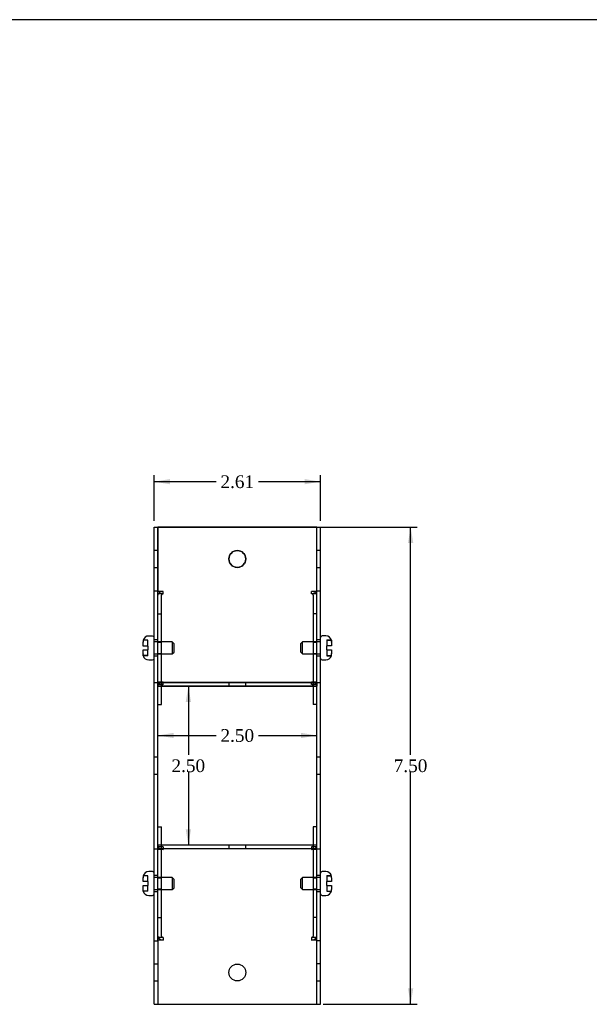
# Model space of a CAD drawing. Header units: inches. Extents: x 0.1 to 35.9, y -0.2 to 23.9.
# Tile 7 of 8: x 18 to 27, y 8.5 to 23.9. Entities that reach past the tile are written whole.
import ezdxf
from ezdxf.enums import TextEntityAlignment as Align
from ezdxf.lldxf.tags import DXFTag

# ---------------------------------------------------------------- set-up
doc = ezdxf.new("R2010")
doc.units = ezdxf.units.IN
doc.header["$MEASUREMENT"] = 0
for name, color, linetype in [('COM55579-1', 7, 'Continuous'), ('COM55580-1', 7, 'Continuous'), ('Default', 7, 'Continuous'), ('SCS19491', 7, 'Continuous')]:
    doc.layers.add(name, color=color, linetype=linetype)
doc.styles.add('SEACAD_Times_New_Roman', font='times.ttf')
tags = doc.linetypes.add('HIDDEN2', pattern=[0.1875, 0.125, -0.0625]).pattern_tags.tags
tags[6:7] = [DXFTag(74, 4), DXFTag(75, 0), DXFTag(340, '0'), DXFTag(46, 0.0), DXFTag(50, 0.0), DXFTag(44, 0.0), DXFTag(45, 0.0)]
tags[4:5] = [DXFTag(74, 4), DXFTag(75, 0), DXFTag(340, '0'), DXFTag(46, 0.0), DXFTag(50, 0.0), DXFTag(44, 0.0), DXFTag(45, 0.0)]
doc.dimstyles.new('HAMMOND_(STH_-_42x28)', dxfattribs={"dimtxt": 0.2, "dimasz": 0.25, "dimexe": 0.1, "dimexo": 0.1, "dimgap": 0.05, "dimtad": 0, "dimtih": 1, "dimtoh": 1, "dimzin": 0, "dimdsep": 46, "dimtxsty": 'SEACAD_Times_New_Roman', "dimblk1": '_SE_FILLED', "dimblk2": '_SE_FILLED', "dimsah": 1, "dimcen": 0.1, "dimadec": 0, "dimazin": 0, "dimtfac": 0.8, "dimtofl": 0, "dimtmove": 0, "dimatfit": 3, "dimfxl": 1, "dimtolj": 1, "dimtzin": 0, "dimarcsym": 0})

# ---------------------------------------------------------------- blocks, each defined once
blk = doc.blocks.new('SE6')
at = {"layer": 'COM55579-1', "color": 7, "linetype": 'Continuous'}
for p, q in [((20.155, 15.962), (20.212, 15.962)), ((20.155, 14.962), (20.155, 15.962)), ((20.212, 14.973), (20.212, 15.962)), ((22.712, 15.963), (22.769, 15.963)), ((22.712, 15.962), (22.712, 15.963)), ((22.769, 14.963), (22.769, 15.963)), ((20.155, 14.962), (20.212, 14.962)), ((20.155, 13.519), (20.155, 14.962)), ((20.212, 13.524), (20.212, 14.958)), ((22.712, 14.963), (22.769, 14.963)), ((22.712, 13.523), (22.712, 14.959)), ((22.769, 13.52), (22.769, 14.963)), ((20.155, 10.905), (20.155, 13.519)), ((20.155, 13.519), (20.212, 13.519)), ((20.212, 10.905), (20.212, 13.519)), ((22.712, 10.962), (22.712, 13.52)), ((22.712, 13.52), (22.769, 13.52)), ((22.769, 10.906), (22.769, 13.52)), ((20.155, 10.905), (20.212, 10.905)), ((20.155, 9.462), (20.155, 10.905)), ((20.212, 9.467), (20.212, 10.901)), ((22.712, 10.906), (22.769, 10.906)), ((22.712, 9.472), (22.712, 10.897)), ((22.769, 9.463), (22.769, 10.906)), ((20.155, 9.462), (20.212, 9.462)), ((20.155, 8.462), (20.155, 9.462)), ((22.712, 9.463), (22.769, 9.463)), ((22.769, 8.463), (22.769, 9.463)), ((20.155, 8.462), (20.212, 8.462)), ((20.212, 8.462), (20.212, 8.462)), ((22.712, 8.463), (22.769, 8.463))]:
    blk.add_line(p, q, dxfattribs=at)
at = {"layer": 'COM55579-1', "color": 7, "linetype": 'HIDDEN2'}
for p, q in [((20.212, 15.595), (20.155, 15.595)), ((22.769, 15.596), (22.712, 15.596)), ((20.155, 15.329), (20.212, 15.329)), ((22.712, 15.33), (22.769, 15.33)), ((20.212, 14.189), (20.155, 14.189)), ((22.769, 14.19), (22.712, 14.19)), ((20.155, 13.939), (20.212, 13.939)), ((22.712, 13.94), (22.769, 13.94)), ((20.212, 12.345), (20.155, 12.345)), ((22.769, 12.346), (22.712, 12.346)), ((20.155, 12.079), (20.212, 12.079)), ((22.712, 12.08), (22.769, 12.08)), ((20.212, 10.485), (20.155, 10.485)), ((22.769, 10.486), (22.712, 10.486)), ((20.155, 10.235), (20.212, 10.235)), ((22.712, 10.236), (22.769, 10.236)), ((20.212, 9.095), (20.155, 9.095)), ((22.769, 9.096), (22.712, 9.096)), ((20.155, 8.829), (20.212, 8.829)), ((22.712, 8.83), (22.769, 8.83))]:
    blk.add_line(p, q, dxfattribs=at)
at = {"layer": 'COM55580-1', "color": 7, "linetype": 'HIDDEN2'}
for p, q in [((20.212, 15.962), (22.712, 15.962)), ((20.298, 14.952), (20.212, 14.952)), ((20.298, 14.912), (20.217, 14.912)), ((20.298, 14.912), (20.217, 14.912)), ((20.269, 13.467), (20.269, 14.892)), ((20.298, 14.912), (20.298, 14.953)), ((20.298, 14.912), (20.298, 14.912)), ((20.298, 14.912), (20.298, 14.912)), ((22.626, 14.912), (22.626, 14.953)), ((22.712, 14.952), (22.626, 14.952)), ((22.707, 14.912), (22.626, 14.912)), ((22.626, 14.912), (22.626, 14.912)), ((22.626, 14.912), (22.626, 14.912)), ((22.707, 14.912), (22.626, 14.912)), ((22.655, 14.892), (22.655, 13.467)), ((20.212, 14.599), (20.269, 14.599)), ((20.212, 14.599), (20.269, 14.599)), ((22.712, 14.599), (22.655, 14.599)), ((22.712, 14.599), (22.655, 14.599)), ((20.269, 14.148), (20.212, 14.148)), ((20.269, 14.148), (20.212, 14.148)), ((22.712, 14.148), (22.655, 14.148)), ((22.712, 14.148), (22.655, 14.148)), ((20.212, 13.978), (20.269, 13.978)), ((20.212, 13.978), (20.269, 13.978)), ((22.655, 13.978), (22.712, 13.978)), ((22.655, 13.978), (22.712, 13.978)), ((20.298, 13.528), (20.212, 13.528)), ((22.712, 13.519), (20.212, 13.519)), ((20.298, 13.488), (20.212, 13.488)), ((20.298, 13.487), (20.212, 13.487)), ((20.269, 13.462), (20.269, 13.467)), ((20.298, 13.488), (20.298, 13.528)), ((20.298, 13.487), (20.298, 13.488)), ((20.298, 13.487), (20.298, 13.487)), ((21.329, 13.519), (21.329, 13.462)), ((21.595, 13.462), (21.595, 13.519)), ((22.712, 13.528), (22.626, 13.528)), ((22.626, 13.488), (22.626, 13.528)), ((22.626, 13.487), (22.626, 13.488)), ((22.712, 13.488), (22.626, 13.488)), ((22.712, 13.487), (22.626, 13.487)), ((22.626, 13.487), (22.626, 13.487)), ((22.655, 13.467), (22.655, 13.462)), ((20.269, 13.462), (20.212, 13.462)), ((21.329, 13.462), (21.329, 13.462)), ((21.595, 13.462), (21.595, 13.462)), ((22.712, 13.462), (22.655, 13.462)), ((20.298, 10.937), (20.212, 10.937)), ((20.269, 10.957), (20.269, 10.962)), ((20.269, 9.533), (20.269, 10.957)), ((20.298, 10.937), (20.298, 10.897)), ((21.329, 10.962), (21.329, 10.905)), ((21.595, 10.905), (21.595, 10.962)), ((22.712, 10.937), (22.626, 10.937)), ((22.626, 10.937), (22.626, 10.897)), ((22.655, 10.962), (22.655, 10.957)), ((22.655, 10.957), (22.655, 9.533)), ((20.269, 10.446), (20.212, 10.446)), ((22.712, 10.446), (22.655, 10.446)), ((20.212, 10.276), (20.269, 10.276)), ((22.655, 10.276), (22.712, 10.276)), ((20.212, 9.825), (20.269, 9.825)), ((22.712, 9.825), (22.655, 9.825)), ((20.298, 9.512), (20.217, 9.512)), ((20.298, 9.512), (20.298, 9.472)), ((22.707, 9.512), (22.626, 9.512)), ((22.626, 9.512), (22.626, 9.472))]:
    blk.add_line(p, q, dxfattribs=at)
at = {"layer": 'COM55580-1', "color": 7, "linetype": 'Continuous'}
for p, q in [((22.712, 15.962), (20.212, 15.962)), ((20.212, 15.962), (20.212, 14.973)), ((22.712, 14.973), (22.712, 15.962)), ((20.212, 14.973), (20.212, 14.958)), ((20.298, 14.953), (20.212, 14.953)), ((20.217, 14.912), (20.212, 14.912)), ((20.217, 14.912), (20.212, 14.912)), ((20.298, 14.953), (20.298, 14.953)), ((22.712, 14.953), (22.626, 14.953)), ((22.626, 14.953), (22.626, 14.953)), ((22.712, 14.912), (22.707, 14.912)), ((22.712, 14.912), (22.707, 14.912)), ((22.712, 14.959), (22.712, 14.973)), ((20.298, 13.528), (20.212, 13.528)), ((20.212, 13.524), (20.212, 13.519)), ((20.212, 13.519), (20.212, 13.519)), ((20.212, 13.519), (22.712, 13.519)), ((20.298, 13.528), (20.298, 13.528)), ((22.712, 13.528), (22.626, 13.528)), ((22.626, 13.528), (22.626, 13.528)), ((22.712, 13.52), (22.712, 13.523)), ((22.712, 13.519), (22.712, 13.462)), ((20.212, 13.462), (22.712, 13.462)), ((22.655, 13.462), (20.269, 13.462)), ((20.269, 13.174), (20.269, 13.462)), ((22.655, 13.462), (22.655, 13.174)), ((20.212, 13.174), (20.269, 13.174)), ((20.212, 13.174), (20.269, 13.174)), ((20.269, 13.174), (20.269, 13.174)), ((22.712, 13.174), (22.655, 13.174)), ((22.655, 13.174), (22.655, 13.174)), ((22.712, 13.174), (22.655, 13.174)), ((20.212, 11.25), (20.269, 11.25)), ((20.269, 10.962), (20.269, 11.25)), ((22.655, 11.25), (22.655, 10.962)), ((22.712, 11.25), (22.655, 11.25)), ((22.712, 10.962), (20.212, 10.962)), ((20.212, 10.905), (20.212, 10.962)), ((22.712, 10.905), (20.212, 10.905)), ((20.212, 10.905), (20.212, 10.901)), ((20.298, 10.897), (20.212, 10.897)), ((20.298, 10.897), (20.298, 10.897)), ((22.712, 10.897), (22.626, 10.897)), ((22.626, 10.897), (22.626, 10.897)), ((22.712, 10.905), (22.712, 10.962)), ((22.712, 10.897), (22.712, 10.905)), ((20.217, 9.512), (20.212, 9.512)), ((20.298, 9.472), (20.212, 9.472)), ((20.212, 9.467), (20.212, 9.451)), ((20.212, 9.451), (20.212, 8.462)), ((20.298, 9.472), (20.298, 9.472)), ((22.712, 9.472), (22.626, 9.472)), ((22.626, 9.472), (22.626, 9.472)), ((22.712, 9.512), (22.707, 9.512)), ((22.712, 9.451), (22.712, 9.472)), ((22.712, 8.462), (22.712, 9.451)), ((20.212, 8.462), (22.712, 8.462))]:
    blk.add_line(p, q, dxfattribs=at)
for centre in [(21.462, 15.462), (21.462, 8.962)]:
    blk.add_circle(centre, 0.133, dxfattribs=at)
blk.add_arc((21.462, 15.462), 0.133, 0.0496, 179.9504, dxfattribs=at)
at = {"layer": 'COM55580-1', "color": 7, "linetype": 'HIDDEN2'}
for start, end in [(179.9504, 0), (0, 0.0496)]:
    blk.add_arc((21.462, 15.462), 0.133, start, end, dxfattribs=at)
at = {"layer": 'COM55580-1', "color": 7, "linetype": 'Continuous'}
for centre, major_axis, start_param, end_param in [((20.298, 14.892), (-0.086, 0), 4.712389, 6.283185), ((22.626, 14.892), (-0.086, 0), 3.141593, 4.712389), ((20.298, 13.467), (0.086, 0), 1.570796, 1.613592), ((22.626, 13.467), (0.086, 0), 1.528001, 1.570796), ((20.298, 10.957), (-0.086, 0), 1.528001, 1.570796), ((22.626, 10.957), (-0.086, 0), 1.570796, 1.613592), ((20.298, 9.533), (0.086, 0), 3.141593, 4.712389), ((22.626, 9.533), (0.086, 0), 4.712389, 6.283185)]:
    blk.add_ellipse(centre, major_axis=major_axis, ratio=0.707107, start_param=start_param, end_param=end_param, dxfattribs=at)
at = {"layer": 'COM55580-1', "color": 7, "linetype": 'HIDDEN2'}
for centre, major_axis, start_param, end_param in [((20.298, 14.892), (0.086, 0), 1.570796, 3.141593), ((20.298, 14.892), (0.029, 0), 1.570796, 3.141593), ((20.298, 14.892), (-0.029, 0), 4.712389, 6.283185), ((22.626, 14.892), (0.086, 0), 0, 1.570796), ((22.626, 14.892), (0.029, 0), 0, 1.570796), ((22.626, 14.892), (-0.029, 0), 3.141593, 4.712389), ((20.298, 13.467), (-0.086, 0), 4.712389, 6.283185), ((20.298, 13.467), (0.086, 0), 1.613592, 3.141593), ((20.298, 13.467), (0.029, 0), 1.570796, 3.141593), ((20.298, 13.467), (-0.029, 0), 4.712389, 6.283185), ((22.626, 13.467), (-0.086, 0), 3.141593, 4.712389), ((22.626, 13.467), (0.029, 0), 0, 1.570796), ((22.626, 13.467), (-0.029, 0), 3.141593, 4.712389), ((22.626, 13.467), (0.086, 0), 0, 1.528001), ((20.298, 10.957), (-0.086, 0), 0, 1.528001), ((20.298, 10.957), (-0.029, 0), 0, 1.570796), ((22.626, 10.957), (-0.029, 0), 1.570796, 3.141593), ((22.626, 10.957), (-0.086, 0), 1.613592, 3.141593), ((20.298, 9.533), (0.029, 0), 3.141593, 4.712389), ((22.626, 9.533), (0.029, 0), 4.712389, 6.283185)]:
    blk.add_ellipse(centre, major_axis=major_axis, ratio=0.707107, start_param=start_param, end_param=end_param, dxfattribs=at)
at = {"layer": 'SCS19491', "color": 7, "linetype": 'Continuous'}
for p, q in [((20.13, 14.251), (20.07, 14.251)), ((22.854, 14.252), (22.794, 14.252)), ((19.98, 14.094), (19.98, 14.159)), ((20.055, 14.094), (19.98, 14.094)), ((20.055, 14.094), (20.055, 14.034)), ((22.869, 14.035), (22.869, 14.095)), ((22.944, 14.095), (22.869, 14.095)), ((22.94, 14.184), (22.944, 14.158)), ((22.944, 14.158), (22.944, 14.095)), ((19.98, 14.034), (20.055, 14.034)), ((19.98, 13.971), (19.98, 14.034)), ((19.984, 13.944), (19.98, 13.971)), ((22.869, 14.035), (22.944, 14.035)), ((22.944, 14.035), (22.944, 13.97)), ((20.07, 13.876), (20.13, 13.876)), ((22.794, 13.877), (22.854, 13.877)), ((20.13, 10.548), (20.07, 10.548)), ((22.854, 10.549), (22.794, 10.549)), ((19.98, 10.39), (19.98, 10.456)), ((20.055, 10.39), (19.98, 10.39)), ((20.055, 10.39), (20.055, 10.33)), ((22.869, 10.331), (22.869, 10.391)), ((22.944, 10.391), (22.869, 10.391)), ((22.944, 10.451), (22.944, 10.456)), ((22.944, 10.451), (22.944, 10.391)), ((19.98, 10.33), (20.055, 10.33)), ((19.98, 10.267), (19.98, 10.33)), ((19.984, 10.241), (19.98, 10.267)), ((22.869, 10.331), (22.944, 10.331)), ((22.944, 10.331), (22.944, 10.269)), ((20.07, 10.173), (20.13, 10.173)), ((22.794, 10.174), (22.854, 10.174))]:
    blk.add_line(p, q, dxfattribs=at)
at = {"layer": 'SCS19491', "color": 7, "linetype": 'HIDDEN2'}
for p, q in [((20.055, 14.188), (19.985, 14.188)), ((20.055, 14.186), (19.985, 14.186)), ((20.055, 14.094), (20.055, 14.188)), ((20.438, 14.159), (20.155, 14.159)), ((20.438, 14.159), (20.438, 13.969)), ((20.468, 14.129), (20.438, 14.159)), ((20.468, 13.999), (20.468, 14.129)), ((22.487, 14.16), (22.457, 14.13)), ((22.457, 14.13), (22.457, 14)), ((22.487, 13.97), (22.487, 14.16)), ((22.769, 14.16), (22.487, 14.16)), ((22.869, 14.189), (22.939, 14.189)), ((22.869, 14.189), (22.869, 14.186)), ((22.869, 14.186), (22.94, 14.186)), ((22.869, 14.186), (22.869, 14.184)), ((22.869, 14.184), (22.869, 14.095)), ((22.869, 14.184), (22.94, 14.184)), ((22.944, 14.158), (22.944, 14.16)), ((20.055, 13.944), (19.984, 13.944)), ((20.055, 13.942), (19.984, 13.942)), ((20.055, 13.944), (20.055, 14.034)), ((20.055, 13.942), (20.055, 13.944)), ((20.155, 13.969), (20.438, 13.969)), ((20.438, 13.969), (20.468, 13.999)), ((22.457, 14), (22.487, 13.97)), ((22.487, 13.97), (22.769, 13.97)), ((22.869, 14.035), (22.869, 13.941)), ((22.869, 13.945), (22.94, 13.945)), ((22.869, 13.943), (22.939, 13.943)), ((22.869, 13.941), (22.939, 13.941)), ((22.939, 13.943), (22.94, 13.943)), ((20.055, 10.484), (19.985, 10.484)), ((20.055, 10.482), (19.985, 10.482)), ((20.055, 10.39), (20.055, 10.484)), ((20.438, 10.455), (20.155, 10.455)), ((20.438, 10.455), (20.438, 10.265)), ((20.468, 10.425), (20.438, 10.455)), ((20.468, 10.295), (20.468, 10.425)), ((22.487, 10.456), (22.457, 10.426)), ((22.457, 10.426), (22.457, 10.296)), ((22.487, 10.266), (22.487, 10.456)), ((22.769, 10.456), (22.487, 10.456)), ((22.869, 10.485), (22.939, 10.485)), ((22.869, 10.485), (22.869, 10.483)), ((22.869, 10.483), (22.869, 10.391)), ((22.869, 10.483), (22.939, 10.483)), ((20.055, 10.241), (19.984, 10.241)), ((20.055, 10.239), (19.984, 10.239)), ((20.055, 10.241), (20.055, 10.33)), ((20.055, 10.239), (20.055, 10.241)), ((20.155, 10.265), (20.438, 10.265)), ((20.438, 10.265), (20.468, 10.295)), ((22.457, 10.296), (22.487, 10.266)), ((22.487, 10.266), (22.769, 10.266)), ((22.869, 10.331), (22.869, 10.239)), ((22.869, 10.242), (22.94, 10.242)), ((22.869, 10.239), (22.94, 10.239)), ((22.944, 10.268), (22.944, 10.269))]:
    blk.add_line(p, q, dxfattribs=at)
at = {"layer": 'SCS19491', "color": 7, "linetype": 'Continuous'}
for centre, radius, start, end in [((20.07, 14.161), 0.09, 90, 163.3062), ((20.13, 14.226), 0.025, 0, 90), ((22.794, 14.227), 0.025, 90, 180), ((22.854, 14.162), 0.09, 14.8505, 90), ((20.074, 14.159), 0.0938, 162.0854, 180.0791), ((20.07, 13.966), 0.09, 194.8505, 270), ((22.854, 13.967), 0.09, 270, 343.3062), ((22.85, 13.969), 0.0938, 342.0854, 0.0791), ((22.854, 13.967), 0.09, 343.3062, 345.1795), ((20.13, 13.901), 0.025, 270, 0), ((22.794, 13.902), 0.025, 180, 270), ((20.07, 10.458), 0.09, 90, 163.3062), ((20.13, 10.523), 0.025, 0, 90), ((22.794, 10.524), 0.025, 90, 180), ((22.854, 10.459), 0.09, 16.6898, 90), ((20.074, 10.456), 0.0938, 162.0854, 180.0791), ((22.847, 10.451), 0.0972, 359.8041, 19.0544), ((20.07, 10.263), 0.09, 194.8505, 270), ((22.854, 10.264), 0.09, 270, 345.1795), ((22.846, 10.269), 0.0981, 342.7336, 0.1206), ((20.13, 10.198), 0.025, 270, 0), ((22.794, 10.199), 0.025, 180, 270)]:
    blk.add_arc(centre, radius, start, end, dxfattribs=at)
at = {"layer": 'SCS19491', "color": 7, "linetype": 'HIDDEN2'}
for centre, radius, start, end in [((20.077, 14.154), 0.0972, 171.1412, 180.1959), ((20.077, 14.154), 0.0972, 160.9456, 169.6474), ((22.847, 14.155), 0.0972, 12.1575, 19.0544), ((22.846, 14.157), 0.0981, 15.5044, 17.2664), ((22.847, 14.155), 0.0972, 359.8041, 4.7049), ((22.846, 14.157), 0.0981, 359.8794, 1.9528), ((20.078, 13.971), 0.0981, 179.8794, 181.9528), ((20.078, 13.971), 0.0981, 195.5044, 197.2664), ((22.847, 13.975), 0.0972, 340.9456, 349.6474), ((22.847, 13.975), 0.0972, 351.1412, 0.1959), ((20.077, 10.45), 0.0972, 171.1412, 180.1959), ((20.077, 10.45), 0.0972, 160.9456, 169.6474), ((20.078, 10.268), 0.0981, 179.8794, 181.9528), ((20.078, 10.268), 0.0981, 195.5044, 197.2664)]:
    blk.add_arc(centre, radius, start, end, dxfattribs=at)
at = {"layer": 'SCS19491', "color": 7, "linetype": 'Continuous'}
for points in [[(19.985, 14.188), (19.984, 14.188), (19.984, 14.187), (19.984, 14.187)], [(22.941, 14.185), (22.941, 14.185), (22.941, 14.184), (22.94, 14.184)], [(19.983, 13.943), (19.983, 13.944), (19.983, 13.944), (19.984, 13.944)], [(22.939, 13.941), (22.94, 13.941), (22.94, 13.941), (22.94, 13.941)], [(22.941, 13.944), (22.941, 13.944), (22.941, 13.945), (22.94, 13.945)], [(19.985, 10.484), (19.984, 10.484), (19.984, 10.484), (19.984, 10.484)], [(19.983, 10.24), (19.983, 10.24), (19.983, 10.241), (19.984, 10.241)]]:
    blk.add_open_spline(points, degree=3, dxfattribs=at)
at = {"layer": 'SCS19491', "color": 7, "linetype": 'HIDDEN2'}
for points in [[(22.94, 14.186), (22.941, 14.186), (22.941, 14.186), (22.941, 14.185), (22.941, 14.185), (22.941, 14.185)], [(19.984, 13.942), (19.984, 13.943), (19.983, 13.943), (19.983, 13.943), (19.983, 13.943), (19.983, 13.943)], [(19.984, 10.239), (19.984, 10.239), (19.983, 10.239), (19.983, 10.24), (19.983, 10.24), (19.983, 10.24)]]:
    blk.add_open_spline(points, degree=3, knots=[0, 0, 0, 0, 0.5, 0.5, 0.5005912, 0.5005912, 0.5005912, 0.5005912], dxfattribs=at)
at = {"layer": 'SCS19491', "color": 7, "linetype": 'Continuous'}
for points, knots in [([(22.94, 10.484), (22.94, 10.484), (22.94, 10.484), (22.94, 10.484), (22.94, 10.483), (22.939, 10.483)], [0.3393144, 0.3393144, 0.3393144, 0.3393144, 0.5, 0.5, 1, 1, 1, 1]), ([(22.94, 10.239), (22.941, 10.24), (22.941, 10.24), (22.941, 10.241), (22.941, 10.241), (22.94, 10.242)], [0, 0, 0, 0, 0.5, 0.5, 1, 1, 1, 1])]:
    blk.add_open_spline(points, degree=3, knots=knots, dxfattribs=at)
blk = doc.blocks.new('DMBLK7449')
at = {"layer": 'Default', "linetype": 'Continuous', "transparency": 16777216}
for points in [[(24.227, 15.712), (24.186, 15.962), (24.144, 15.712)], [(24.227, 8.712), (24.144, 8.712), (24.186, 8.462)]]:
    blk.add_hatch(color=7, dxfattribs=at).paths.add_polyline_path(points)
at = {"layer": 'Default', "color": 7, "linetype": 'Continuous', "transparency": 16777216}
for p, q in [((21.562, 15.962), (24.286, 15.962)), ((24.186, 12.382), (24.186, 15.962)), ((24.186, 8.462), (24.186, 12.112)), ((22.812, 8.462), (24.286, 8.462))]:
    blk.add_line(p, q, dxfattribs=at)
at = {"layer": 'Default', "color": 7, "linetype": 'Continuous', "transparency": 16777216, "style": 'SEACAD_Times_New_Roman'}
blk.add_text('7.50', height=0.2, dxfattribs=at).set_placement((23.92, 12.312), align=Align.TOP_LEFT)
blk = doc.blocks.new('_SE_FILLED')
at = {"color": 0}
blk.add_line((0, 0), (-1, 0), dxfattribs=at)
blk.add_solid([(0, 0), (-1, -0.1665), (-1, 0.1665), (0, 0)], dxfattribs=at)
blk = doc.blocks.new('DMBLK7450')
at = {"layer": 'Default', "linetype": 'Continuous', "transparency": 16777216}
for points in [[(20.405, 16.719), (20.155, 16.677), (20.405, 16.636)], [(22.519, 16.719), (22.519, 16.636), (22.769, 16.677)]]:
    blk.add_hatch(color=7, dxfattribs=at).paths.add_polyline_path(points)
at = {"layer": 'Default', "color": 7, "linetype": 'Continuous', "transparency": 16777216}
for p, q in [((20.155, 16.062), (20.155, 16.777)), ((22.769, 16.063), (22.769, 16.777)), ((21.127, 16.677), (20.155, 16.677)), ((22.769, 16.677), (21.797, 16.677))]:
    blk.add_line(p, q, dxfattribs=at)
at = {"layer": 'Default', "color": 7, "linetype": 'Continuous', "transparency": 16777216, "style": 'SEACAD_Times_New_Roman'}
blk.add_text('2.61', height=0.2, dxfattribs=at).set_placement((21.197, 16.777), align=Align.TOP_LEFT)
blk = doc.blocks.new('DMBLK7470')
at = {"layer": 'Default', "linetype": 'Continuous', "transparency": 16777216}
for points in [[(20.734, 13.212), (20.693, 13.462), (20.651, 13.212)], [(20.734, 11.212), (20.651, 11.212), (20.693, 10.962)]]:
    blk.add_hatch(color=7, dxfattribs=at).paths.add_polyline_path(points)
at = {"layer": 'Default', "color": 7, "linetype": 'Continuous', "transparency": 16777216}
for p, q in [((20.693, 13.462), (20.693, 12.382)), ((20.693, 12.112), (20.693, 10.962))]:
    blk.add_line(p, q, dxfattribs=at)
at = {"layer": 'Default', "color": 7, "linetype": 'Continuous', "transparency": 16777216, "style": 'SEACAD_Times_New_Roman'}
blk.add_text('2.50', height=0.2, dxfattribs=at).set_placement((20.427, 12.312), align=Align.TOP_LEFT)
blk = doc.blocks.new('DMBLK7471')
at = {"layer": 'Default', "linetype": 'Continuous', "transparency": 16777216}
for points in [[(20.462, 12.646), (20.462, 12.729), (20.212, 12.688)], [(22.462, 12.646), (22.712, 12.688), (22.462, 12.729)]]:
    blk.add_hatch(color=7, dxfattribs=at).paths.add_polyline_path(points)
at = {"layer": 'Default', "color": 7, "linetype": 'Continuous', "transparency": 16777216}
for p, q in [((20.212, 12.688), (21.127, 12.688)), ((21.797, 12.688), (22.712, 12.688))]:
    blk.add_line(p, q, dxfattribs=at)
at = {"layer": 'Default', "color": 7, "linetype": 'Continuous', "transparency": 16777216, "style": 'SEACAD_Times_New_Roman'}
blk.add_text('2.50', height=0.2, dxfattribs=at).set_placement((21.197, 12.788), align=Align.TOP_LEFT)
blk = doc.blocks.new('BORDER')
at = {"layer": 'Default', "color": 7, "linetype": 'Continuous'}
blk.add_line((0, 27.86), (-41.86, 27.86), dxfattribs=at)

msp = doc.modelspace()

# ---------------------------------------------------------------- block references
at = {"layer": 'Default', "color": 7, "xscale": 0.857, "yscale": 0.857, "zscale": 0.857}
msp.add_blockref('BORDER', (35.945, 0.063), dxfattribs=at)
at = {"layer": 'Default'}
msp.add_blockref('SE6', (0, 0), dxfattribs=at)

# ---------------------------------------------------------------- dimensions: what is measured, and where the dimension line sits
at = {"layer": 'Default', "color": 7, "linetype": 'Continuous'}
for base, p1, p2, angle, picture, middle, dimtype in [((22.769, 16.677), (22.769, 15.963), (20.155, 15.962), 180.0167, 'DMBLK7450', (21.462, 16.677), 161), ((24.186, 15.962), (22.712, 8.462), (21.462, 15.962), 90, 'DMBLK7449', (24.186, 12.212), 160), ((20.212, 12.688), (20.212, 13.519), (22.712, 13.52), 0.0175, 'DMBLK7471', (21.462, 12.688), 161), ((20.693, 13.462), (20.212, 13.462), (20.212, 10.962), 270, 'DMBLK7470', (20.693, 12.212), 161)]:
    dim = msp.add_linear_dim(base=base, p1=p1, p2=p2, angle=angle, text='\\A1;<>', dimstyle='HAMMOND_(STH_-_42x28)', dxfattribs=at)
    dim.commit()
    dim.dimension.update_dxf_attribs({"geometry": picture, "text_midpoint": middle, "dimtype": dimtype})

doc.saveas('drawing.dxf')
